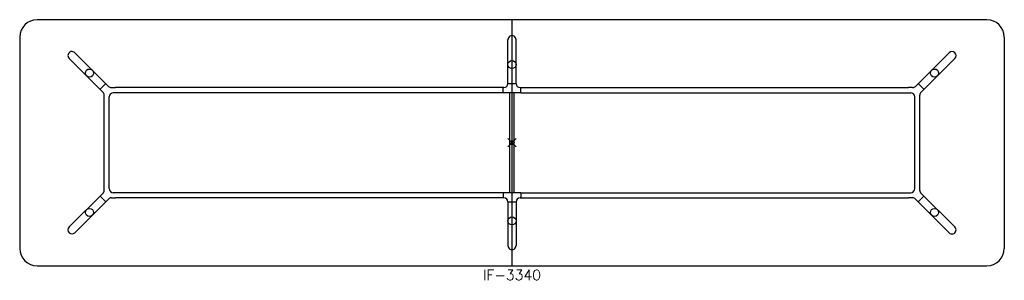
# Model space of a CAD drawing. Header units: inches. Extents: x -120 to 120, y -34 to 30.
import ezdxf
from ezdxf.enums import TextEntityAlignment as Align

# ---------------------------------------------------------------- set-up
doc = ezdxf.new("R2010")
doc.units = ezdxf.units.IN
doc.header["$MEASUREMENT"] = 0
doc.header["$PDMODE"] = 35
doc.layers.add('AFUTL-P', color=2, linetype='Continuous')
doc.layers.add('AFUTL-P-TN', color=2, linetype='Continuous')
doc.styles.get("Standard").update_dxf_attribs({"font": 'txt.shx'})

msp = doc.modelspace()

# ---------------------------------------------------------------- linework, layer by layer
at = {"layer": 'AFUTL-P'}
for p, q in [((115.75, 30), (-115.75, 30)), ((0, -30), (0, 30)), ((-120, 25.75), (-120, -25.75)), ((-0.98, 14.42), (-0.98, 25.07)), ((0.98, 14.42), (0.98, 25.07)), ((120, 25.75), (120, -25.75)), ((-106.54, 21.93), (-98.33, 13.73)), ((106.54, 21.93), (98.33, 13.73)), ((-99.73, 12.34), (-107.93, 20.54)), ((99.73, 12.34), (107.93, 20.54)), ((-100.41, 13.02), (-99.02, 14.41)), ((-0.98, 14.44), (0.98, 14.44)), ((100.41, 13.02), (99.02, 14.41)), ((-97.63, 13.44), (-96.63, 13.44)), ((-2.17, 12.19), (-97.18, 12.19)), ((-1.97, 13.44), (-96.63, 13.44)), ((-2.17, 12.19), (-2.17, 13.44)), ((2.17, 12.19), (-2.17, 12.19)), ((-0.5, -12.19), (-0.5, 12.19)), ((0.5, -12.19), (0.5, 12.19)), ((1.97, 13.44), (96.63, 13.44)), ((2.17, 12.19), (2.17, 13.44)), ((2.17, 12.19), (97.18, 12.19)), ((97.63, 13.44), (96.63, 13.44)), ((-99.43, -11.63), (-99.43, 11.63)), ((-98.18, -11.19), (-98.18, 11.19)), ((98.18, -11.19), (98.18, 11.19)), ((99.43, -11.63), (99.43, 11.63)), ((-99.73, -12.34), (-107.93, -20.54)), ((-106.54, -21.93), (-98.33, -13.73)), ((-100.41, -13.02), (-99.02, -14.41)), ((-97.63, -13.44), (-96.63, -13.44)), ((-2.17, -12.19), (-97.18, -12.19)), ((-1.97, -13.44), (-96.63, -13.44)), ((-2.17, -12.19), (-2.17, -13.44)), ((2.17, -12.19), (-2.17, -12.19)), ((1.97, -13.44), (96.63, -13.44)), ((2.17, -12.19), (2.17, -13.44)), ((2.17, -12.19), (97.18, -12.19)), ((97.63, -13.44), (96.63, -13.44)), ((106.54, -21.93), (98.33, -13.73)), ((100.41, -13.02), (99.02, -14.41)), ((99.73, -12.34), (107.93, -20.54)), ((-0.98, -14.42), (-0.98, -25.07)), ((-0.98, -14.44), (0.98, -14.44)), ((0.98, -14.42), (0.98, -25.07)), ((-115.75, -30), (115.75, -30))]:
    msp.add_line(p, q, dxfattribs=at)
for centre in [(0, 19.06), (-102.98, 16.99), (102.98, 16.99), (-102.98, -16.99), (102.98, -16.99), (0, -19.06)]:
    msp.add_circle(centre, 0.984, dxfattribs=at)
for centre, radius, start, end in [((-115.75, 25.75), 4.25, 90, 180), ((115.75, 25.75), 4.25, 360, 90), ((-1.97, 14.42), 0.984, 270, 0), ((1.97, 14.42), 0.984, 180, 270), ((-100.43, 11.63), 1, 0, 45), ((-97.63, 14.44), 1, 225, 270), ((-97.18, 11.19), 1, 90, 180), ((97.18, 11.19), 1, 0, 90), ((97.63, 14.44), 1, 270, 315), ((100.43, 11.63), 1, 135, 180), ((-100.43, -11.63), 1, 315, 0), ((-97.18, -11.19), 1, 180, 270), ((97.18, -11.19), 1, 270, 360), ((100.43, -11.63), 1, 180, 225), ((-97.63, -14.44), 1, 90, 135), ((-1.97, -14.42), 0.984, 0, 90), ((1.97, -14.42), 0.984, 90, 180), ((97.63, -14.44), 1, 45, 90), ((-115.75, -25.75), 4.25, 180, 270), ((115.75, -25.75), 4.25, 270, 0)]:
    msp.add_arc(centre, radius, start, end, dxfattribs=at)
for centre, major_axis, start_param, end_param in [((0, 25.07), (0, -1.01), 1.570796, 4.712389), ((-107.23, 21.24), (0.712, -0.712), 1.570796, 4.712389), ((107.23, 21.24), (0.712, 0.712), -1.570796, 1.570796), ((-107.23, -21.24), (-0.712, -0.712), -1.570796, 1.570796), ((107.23, -21.24), (-0.712, 0.712), 1.570796, 4.712389), ((0, -25.07), (0, -1.01), 4.712389, 7.853982)]:
    msp.add_ellipse(centre, major_axis=major_axis, ratio=0.978148, start_param=start_param, end_param=end_param, dxfattribs=at)
msp.add_point((0, 0), dxfattribs=at)

# ---------------------------------------------------------------- texts
at = {"layer": 'AFUTL-P-TN'}
msp.add_text('IF-3340', height=2.5, dxfattribs=at).set_placement((0, -33.5), align=Align.CENTER)

doc.saveas('drawing.dxf')
